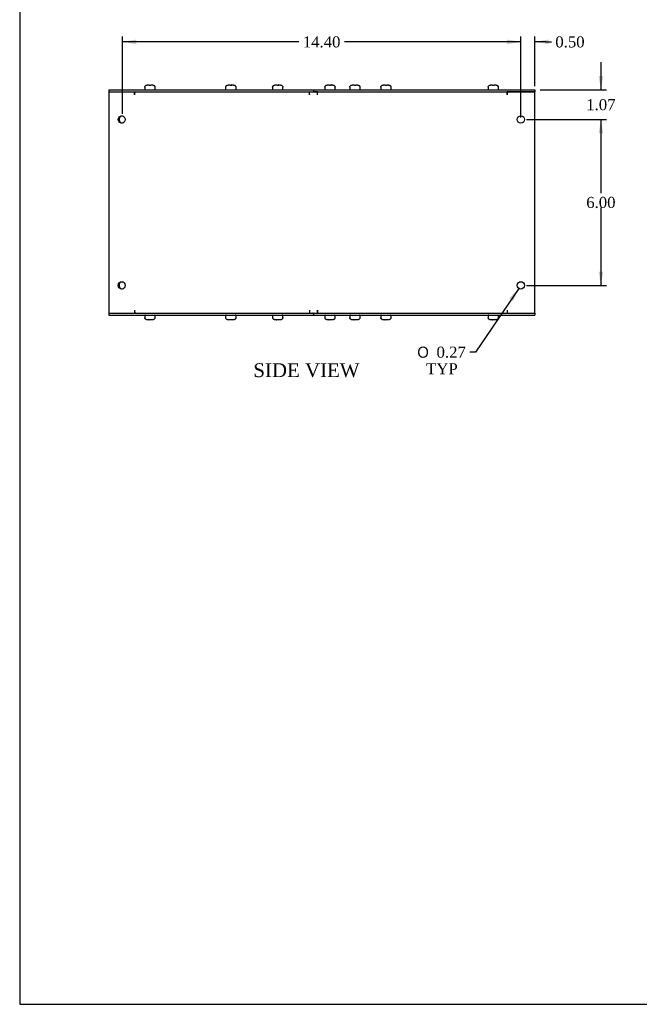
# Model space of a CAD drawing. Header units: inches. Extents: x 0.2 to 89.8, y -0.5 to 59.8.
# Tile 1 of 7: x 0.2 to 22.6, y 0.2 to 35.8. Entities that reach past the tile are written whole.
import ezdxf
from ezdxf.enums import TextEntityAlignment as Align

# ---------------------------------------------------------------- set-up
doc = ezdxf.new("R2010")
doc.units = ezdxf.units.IN
doc.header["$MEASUREMENT"] = 0
for name, color, linetype in [('COM55576-4', 7, 'Continuous'), ('COM55577-4', 7, 'Continuous'), ('COM55578-4', 7, 'Continuous'), ('Default', 7, 'Continuous'), ('SCS19491', 7, 'Continuous')]:
    doc.layers.add(name, color=color, linetype=linetype)
doc.styles.add('SEACAD_Solid_Edge_ANSI1_Symbols', font='txt')
doc.styles.add('SEACAD_Times_New_Roman', font='times.ttf')
doc.dimstyles.new('HAMMOND_(STH_-_66x44)', dxfattribs={"dimtxt": 0.4, "dimasz": 0.5, "dimexe": 0.2, "dimexo": 0.2, "dimgap": 0.1, "dimtad": 0, "dimtih": 1, "dimtoh": 1, "dimzin": 0, "dimdsep": 46, "dimtxsty": 'SEACAD_Times_New_Roman', "dimblk1": '_SE_FILLED', "dimblk2": '_SE_FILLED', "dimsah": 1, "dimcen": 0.2, "dimadec": 0, "dimazin": 0, "dimtfac": 0.8, "dimtofl": 0, "dimtmove": 1, "dimatfit": 3, "dimfxl": 1, "dimtolj": 1, "dimtzin": 0, "dimarcsym": 0})

# ---------------------------------------------------------------- blocks, each defined once
blk = doc.blocks.new('SE4')
at = {"layer": 'COM55576-4', "color": 7, "linetype": 'Continuous'}
for p, q in [((3.462, 33.234), (10.853, 33.234)), ((3.462, 33.234), (3.462, 33.162)), ((3.462, 33.162), (10.853, 33.162)), ((10.853, 33.234), (18.853, 33.234)), ((10.853, 33.234), (10.853, 33.162)), ((10.853, 33.162), (18.853, 33.162)), ((18.853, 33.234), (18.853, 33.162)), ((3.462, 25.162), (10.853, 25.162)), ((3.462, 25.162), (3.462, 25.09)), ((3.462, 25.09), (10.853, 25.09)), ((10.853, 25.162), (18.853, 25.162)), ((10.853, 25.162), (10.853, 25.09)), ((10.853, 25.09), (18.853, 25.09)), ((18.853, 25.162), (18.853, 25.09))]:
    blk.add_line(p, q, dxfattribs=at)
at = {"layer": 'COM55577-4', "color": 7, "linetype": 'Continuous'}
for p, q in [((10.999, 33.09), (10.999, 33.09)), ((10.999, 25.234), (10.999, 25.234))]:
    blk.add_line(p, q, dxfattribs=at)
at = {"layer": 'COM55578-4', "color": 7, "linetype": 'Continuous'}
for p, q in [((3.462, 33.162), (3.462, 25.162)), ((4.385, 33.054), (4.385, 33.162)), ((4.413, 33.156), (4.413, 33.162)), ((10.718, 33.054), (10.718, 33.162)), ((10.833, 33.162), (10.853, 33.162)), ((10.999, 33.162), (10.874, 33.162)), ((10.999, 33.054), (10.999, 33.162)), ((10.999, 33.054), (10.999, 33.162)), ((18.853, 33.162), (17.853, 33.162)), ((17.853, 33.054), (17.853, 33.162)), ((17.853, 33.162), (17.853, 33.054)), ((18.853, 25.162), (18.853, 33.162)), ((4.385, 33.054), (4.385, 33.054)), ((10.718, 33.054), (10.718, 33.054)), ((10.999, 33.054), (10.999, 33.054)), ((17.853, 33.054), (17.853, 33.054)), ((4.385, 25.27), (4.385, 25.162)), ((4.385, 25.27), (4.385, 25.27)), ((4.413, 25.168), (4.413, 25.162)), ((10.718, 25.27), (10.718, 25.27)), ((10.718, 25.27), (10.718, 25.162)), ((10.853, 25.162), (10.833, 25.162)), ((10.874, 25.162), (10.999, 25.162)), ((10.999, 25.27), (10.999, 25.162)), ((10.999, 25.27), (10.999, 25.27)), ((10.999, 25.162), (10.999, 25.27)), ((17.853, 25.27), (17.853, 25.27)), ((17.853, 25.27), (17.853, 25.162)), ((17.853, 25.27), (17.853, 25.162)), ((17.853, 25.162), (18.853, 25.162))]:
    blk.add_line(p, q, dxfattribs=at)
for centre in [(18.353, 32.162), (18.353, 26.162)]:
    blk.add_circle(centre, 0.133, dxfattribs=at)
for centre, major_axis, ratio, start_param, end_param in [((4.427, 33.054), (0, -0.108), 0.382683, 3.141593, 4.712389), ((10.759, 33.054), (0, 0.108), 0.382683, 1.511456, 1.570796), ((3.951, 32.162), (0, 0.133), 0.92388, 0.112354, 3.029238), ((3.951, 26.162), (0, -0.133), 0.92388, 3.253947, 6.170831), ((4.427, 25.27), (0, -0.108), 0.382683, 4.712389, 6.283185), ((10.759, 25.27), (0, 0.108), 0.382683, 1.570796, 1.630137)]:
    blk.add_ellipse(centre, major_axis=major_axis, ratio=ratio, start_param=start_param, end_param=end_param, dxfattribs=at)
for centre, major_axis in [((3.924, 32.162), (0, 0.133)), ((3.924, 26.162), (0, -0.133))]:
    blk.add_ellipse(centre, major_axis=major_axis, ratio=0.92388, dxfattribs=at)
at = {"layer": 'SCS19491', "color": 7, "linetype": 'Continuous'}
for p, q in [((4.756, 33.319), (4.756, 33.259)), ((4.759, 33.334), (4.757, 33.334)), ((4.85, 33.409), (4.922, 33.409)), ((4.923, 33.404), (4.983, 33.404)), ((4.977, 33.409), (4.974, 33.409)), ((4.979, 33.409), (4.977, 33.409)), ((4.977, 33.409), (4.977, 33.404)), ((4.981, 33.409), (4.979, 33.409)), ((4.979, 33.404), (4.979, 33.409)), ((4.981, 33.409), (5.036, 33.409)), ((4.983, 33.404), (4.981, 33.409)), ((5.127, 33.334), (5.129, 33.334)), ((5.131, 33.259), (5.131, 33.319)), ((7.681, 33.319), (7.681, 33.259)), ((7.684, 33.334), (7.682, 33.334)), ((7.776, 33.409), (7.847, 33.409)), ((7.848, 33.404), (7.908, 33.404)), ((7.902, 33.409), (7.899, 33.409)), ((7.904, 33.409), (7.902, 33.409)), ((7.902, 33.409), (7.902, 33.404)), ((7.907, 33.409), (7.904, 33.409)), ((7.904, 33.404), (7.904, 33.409)), ((7.907, 33.409), (7.961, 33.409)), ((7.908, 33.404), (7.907, 33.409)), ((8.052, 33.334), (8.055, 33.334)), ((8.056, 33.259), (8.056, 33.319)), ((9.375, 33.319), (9.375, 33.259)), ((9.379, 33.334), (9.377, 33.334)), ((9.47, 33.409), (9.541, 33.409)), ((9.542, 33.404), (9.602, 33.404)), ((9.596, 33.409), (9.594, 33.409)), ((9.599, 33.409), (9.596, 33.409)), ((9.596, 33.409), (9.596, 33.404)), ((9.601, 33.409), (9.599, 33.409)), ((9.599, 33.404), (9.599, 33.409)), ((9.601, 33.409), (9.656, 33.409)), ((9.602, 33.404), (9.601, 33.409)), ((9.747, 33.334), (9.749, 33.334)), ((9.75, 33.259), (9.75, 33.319)), ((11.266, 33.319), (11.266, 33.259)), ((11.27, 33.334), (11.267, 33.334)), ((11.361, 33.409), (11.432, 33.409)), ((11.433, 33.404), (11.493, 33.404)), ((11.487, 33.409), (11.484, 33.409)), ((11.489, 33.409), (11.487, 33.409)), ((11.487, 33.409), (11.487, 33.404)), ((11.492, 33.409), (11.489, 33.409)), ((11.489, 33.404), (11.489, 33.409)), ((11.492, 33.409), (11.546, 33.409)), ((11.493, 33.404), (11.492, 33.409)), ((11.637, 33.334), (11.64, 33.334)), ((11.641, 33.259), (11.641, 33.319)), ((12.165, 33.319), (12.165, 33.259)), ((12.169, 33.334), (12.167, 33.334)), ((12.26, 33.409), (12.331, 33.409)), ((12.333, 33.404), (12.393, 33.404)), ((12.387, 33.409), (12.384, 33.409)), ((12.389, 33.409), (12.387, 33.409)), ((12.387, 33.409), (12.387, 33.404)), ((12.391, 33.409), (12.389, 33.409)), ((12.389, 33.404), (12.389, 33.409)), ((12.391, 33.409), (12.446, 33.409)), ((12.393, 33.404), (12.391, 33.409)), ((12.537, 33.334), (12.539, 33.334)), ((12.54, 33.259), (12.54, 33.319)), ((13.285, 33.319), (13.285, 33.259)), ((13.289, 33.334), (13.287, 33.334)), ((13.38, 33.409), (13.451, 33.409)), ((13.453, 33.404), (13.513, 33.404)), ((13.507, 33.409), (13.504, 33.409)), ((13.509, 33.409), (13.507, 33.409)), ((13.507, 33.409), (13.507, 33.404)), ((13.511, 33.409), (13.509, 33.409)), ((13.509, 33.404), (13.509, 33.409)), ((13.511, 33.409), (13.566, 33.409)), ((13.513, 33.404), (13.511, 33.409)), ((13.657, 33.334), (13.659, 33.334)), ((13.66, 33.259), (13.66, 33.319)), ((17.166, 33.319), (17.166, 33.259)), ((17.17, 33.334), (17.167, 33.334)), ((17.261, 33.409), (17.332, 33.409)), ((17.333, 33.404), (17.393, 33.404)), ((17.387, 33.409), (17.385, 33.409)), ((17.389, 33.409), (17.387, 33.409)), ((17.387, 33.409), (17.387, 33.404)), ((17.392, 33.409), (17.389, 33.409)), ((17.389, 33.404), (17.389, 33.409)), ((17.392, 33.409), (17.446, 33.409)), ((17.393, 33.404), (17.392, 33.409)), ((17.537, 33.334), (17.54, 33.334)), ((17.541, 33.259), (17.541, 33.319)), ((4.756, 25.065), (4.756, 25.005)), ((4.759, 24.99), (4.757, 24.99)), ((5.127, 24.99), (5.129, 24.99)), ((5.131, 25.005), (5.131, 25.065)), ((7.681, 25.065), (7.681, 25.005)), ((7.684, 24.99), (7.682, 24.99)), ((8.052, 24.99), (8.055, 24.99)), ((8.056, 25.005), (8.056, 25.065)), ((9.375, 25.065), (9.375, 25.005)), ((9.379, 24.99), (9.377, 24.99)), ((9.747, 24.99), (9.749, 24.99)), ((9.75, 25.005), (9.75, 25.065)), ((11.266, 25.065), (11.266, 25.005)), ((11.27, 24.99), (11.267, 24.99)), ((11.637, 24.99), (11.64, 24.99)), ((11.641, 25.005), (11.641, 25.065)), ((12.165, 25.065), (12.165, 25.005)), ((12.169, 24.99), (12.167, 24.99)), ((12.537, 24.99), (12.539, 24.99)), ((12.54, 25.005), (12.54, 25.065)), ((13.285, 25.065), (13.285, 25.005)), ((13.289, 24.99), (13.287, 24.99)), ((13.657, 24.99), (13.659, 24.99)), ((13.66, 25.005), (13.66, 25.065)), ((17.166, 25.065), (17.166, 25.005)), ((17.17, 24.99), (17.167, 24.99)), ((17.537, 24.99), (17.54, 24.99)), ((17.541, 25.005), (17.541, 25.065)), ((4.905, 24.915), (4.85, 24.915)), ((4.963, 24.92), (4.903, 24.92)), ((4.903, 24.92), (4.905, 24.915)), ((4.905, 24.915), (4.907, 24.915)), ((4.907, 24.92), (4.907, 24.915)), ((4.907, 24.915), (4.909, 24.915)), ((4.909, 24.915), (4.909, 24.92)), ((4.909, 24.915), (4.912, 24.915)), ((5.036, 24.915), (4.965, 24.915)), ((7.83, 24.915), (7.776, 24.915)), ((7.889, 24.92), (7.829, 24.92)), ((7.829, 24.92), (7.83, 24.915)), ((7.83, 24.915), (7.832, 24.915)), ((7.832, 24.92), (7.832, 24.915)), ((7.832, 24.915), (7.835, 24.915)), ((7.835, 24.915), (7.835, 24.92)), ((7.835, 24.915), (7.837, 24.915)), ((7.961, 24.915), (7.89, 24.915)), ((9.524, 24.915), (9.47, 24.915)), ((9.583, 24.92), (9.523, 24.92)), ((9.523, 24.92), (9.524, 24.915)), ((9.524, 24.915), (9.527, 24.915)), ((9.527, 24.92), (9.527, 24.915)), ((9.527, 24.915), (9.529, 24.915)), ((9.529, 24.915), (9.529, 24.92)), ((9.529, 24.915), (9.532, 24.915)), ((9.656, 24.915), (9.584, 24.915)), ((11.415, 24.915), (11.361, 24.915)), ((11.474, 24.92), (11.414, 24.92)), ((11.414, 24.92), (11.415, 24.915)), ((11.415, 24.915), (11.417, 24.915)), ((11.417, 24.92), (11.417, 24.915)), ((11.417, 24.915), (11.42, 24.915)), ((11.42, 24.915), (11.42, 24.92)), ((11.42, 24.915), (11.422, 24.915)), ((11.546, 24.915), (11.475, 24.915)), ((12.315, 24.915), (12.26, 24.915)), ((12.373, 24.92), (12.313, 24.92)), ((12.313, 24.92), (12.315, 24.915)), ((12.315, 24.915), (12.317, 24.915)), ((12.317, 24.92), (12.317, 24.915)), ((12.317, 24.915), (12.319, 24.915)), ((12.319, 24.915), (12.319, 24.92)), ((12.319, 24.915), (12.322, 24.915)), ((12.446, 24.915), (12.374, 24.915)), ((13.435, 24.915), (13.38, 24.915)), ((13.493, 24.92), (13.433, 24.92)), ((13.433, 24.92), (13.435, 24.915)), ((13.435, 24.915), (13.437, 24.915)), ((13.437, 24.92), (13.437, 24.915)), ((13.437, 24.915), (13.439, 24.915)), ((13.439, 24.915), (13.439, 24.92)), ((13.439, 24.915), (13.442, 24.915)), ((13.566, 24.915), (13.494, 24.915)), ((17.315, 24.915), (17.261, 24.915)), ((17.374, 24.92), (17.314, 24.92)), ((17.314, 24.92), (17.315, 24.915)), ((17.315, 24.915), (17.317, 24.915)), ((17.317, 24.92), (17.317, 24.915)), ((17.317, 24.915), (17.32, 24.915)), ((17.32, 24.915), (17.32, 24.92)), ((17.32, 24.915), (17.322, 24.915)), ((17.446, 24.915), (17.375, 24.915))]:
    blk.add_line(p, q, dxfattribs=at)
for centre, radius, start, end in [((4.846, 33.319), 0.09, 170.4059, 180), ((4.781, 33.259), 0.025, 180, 270), ((5.106, 33.259), 0.025, 270, 0), ((5.041, 33.319), 0.09, 0, 9.5941), ((7.771, 33.319), 0.09, 170.4059, 180), ((7.706, 33.259), 0.025, 180, 270), ((8.031, 33.259), 0.025, 270, 0), ((7.966, 33.319), 0.09, 0, 9.5941), ((9.465, 33.319), 0.09, 170.4059, 180), ((9.4, 33.259), 0.025, 180, 270), ((9.725, 33.259), 0.025, 270, 0), ((9.66, 33.319), 0.09, 0, 9.5941), ((11.356, 33.319), 0.09, 170.4059, 180), ((11.291, 33.259), 0.025, 180, 270), ((11.616, 33.259), 0.025, 270, 0), ((11.551, 33.319), 0.09, 0, 9.5941), ((12.255, 33.319), 0.09, 170.4059, 180), ((12.19, 33.259), 0.025, 180, 270), ((12.515, 33.259), 0.025, 270, 0), ((12.45, 33.319), 0.09, 0, 9.5941), ((13.375, 33.319), 0.09, 170.4059, 180), ((13.31, 33.259), 0.025, 180, 270), ((13.635, 33.259), 0.025, 270, 0), ((13.57, 33.319), 0.09, 0, 9.5941), ((17.256, 33.319), 0.09, 170.4059, 180), ((17.191, 33.259), 0.025, 180, 270), ((17.516, 33.259), 0.025, 270, 0), ((17.451, 33.319), 0.09, 0, 9.5941), ((4.781, 25.065), 0.025, 90, 180), ((4.846, 25.005), 0.09, 180, 189.5941), ((5.106, 25.065), 0.025, 0, 90), ((5.041, 25.005), 0.09, 350.4059, 0), ((7.706, 25.065), 0.025, 90, 180), ((7.771, 25.005), 0.09, 180, 189.5941), ((8.031, 25.065), 0.025, 0, 90), ((7.966, 25.005), 0.09, 350.4059, 0), ((9.4, 25.065), 0.025, 90, 180), ((9.465, 25.005), 0.09, 180, 189.5941), ((9.725, 25.065), 0.025, 0, 90), ((9.66, 25.005), 0.09, 350.4059, 0), ((11.291, 25.065), 0.025, 90, 180), ((11.356, 25.005), 0.09, 180, 189.5941), ((11.616, 25.065), 0.025, 0, 90), ((11.551, 25.005), 0.09, 350.4059, 0), ((12.19, 25.065), 0.025, 90, 180), ((12.255, 25.005), 0.09, 180, 189.5941), ((12.515, 25.065), 0.025, 0, 90), ((12.45, 25.005), 0.09, 350.4059, 0), ((13.31, 25.065), 0.025, 90, 180), ((13.375, 25.005), 0.09, 180, 189.5941), ((13.635, 25.065), 0.025, 0, 90), ((13.57, 25.005), 0.09, 350.4059, 0), ((17.191, 25.065), 0.025, 90, 180), ((17.256, 25.005), 0.09, 180, 189.5941), ((17.516, 25.065), 0.025, 0, 90), ((17.451, 25.005), 0.09, 350.4059, 0)]:
    blk.add_arc(centre, radius, start, end, dxfattribs=at)
for points in [[(4.759, 33.334), (4.76, 33.339), (4.762, 33.345), (4.765, 33.355), (4.767, 33.359), (4.773, 33.369), (4.776, 33.373), (4.783, 33.381), (4.787, 33.385), (4.795, 33.392), (4.8, 33.395), (4.809, 33.4), (4.814, 33.402), (4.824, 33.406), (4.829, 33.407), (4.84, 33.409), (4.845, 33.409), (4.85, 33.409)], [(5.036, 33.409), (5.041, 33.409), (5.047, 33.409), (5.057, 33.407), (5.062, 33.406), (5.072, 33.402), (5.077, 33.4), (5.087, 33.395), (5.091, 33.392), (5.099, 33.385), (5.103, 33.381), (5.11, 33.373), (5.113, 33.369), (5.119, 33.359), (5.121, 33.355), (5.125, 33.344), (5.126, 33.339), (5.127, 33.334)], [(7.684, 33.334), (7.685, 33.339), (7.687, 33.345), (7.69, 33.355), (7.693, 33.359), (7.698, 33.369), (7.701, 33.373), (7.708, 33.381), (7.712, 33.385), (7.72, 33.392), (7.725, 33.395), (7.734, 33.4), (7.739, 33.402), (7.749, 33.406), (7.754, 33.407), (7.765, 33.409), (7.77, 33.409), (7.776, 33.409)], [(7.961, 33.409), (7.966, 33.409), (7.972, 33.409), (7.982, 33.407), (7.987, 33.406), (7.998, 33.402), (8.002, 33.4), (8.012, 33.395), (8.016, 33.392), (8.025, 33.385), (8.028, 33.381), (8.035, 33.373), (8.038, 33.369), (8.044, 33.359), (8.046, 33.355), (8.05, 33.344), (8.051, 33.339), (8.052, 33.334)], [(9.379, 33.334), (9.38, 33.339), (9.381, 33.345), (9.385, 33.355), (9.387, 33.359), (9.393, 33.369), (9.396, 33.373), (9.403, 33.381), (9.407, 33.385), (9.415, 33.392), (9.419, 33.395), (9.429, 33.4), (9.433, 33.402), (9.444, 33.406), (9.449, 33.407), (9.459, 33.409), (9.465, 33.409), (9.47, 33.409)], [(9.656, 33.409), (9.661, 33.409), (9.666, 33.409), (9.677, 33.407), (9.682, 33.406), (9.692, 33.402), (9.697, 33.4), (9.706, 33.395), (9.711, 33.392), (9.719, 33.385), (9.723, 33.381), (9.73, 33.373), (9.733, 33.369), (9.738, 33.359), (9.741, 33.355), (9.744, 33.344), (9.746, 33.339), (9.747, 33.334)], [(11.27, 33.334), (11.27, 33.339), (11.272, 33.345), (11.276, 33.355), (11.278, 33.359), (11.283, 33.369), (11.286, 33.373), (11.293, 33.381), (11.297, 33.385), (11.305, 33.392), (11.31, 33.395), (11.319, 33.4), (11.324, 33.402), (11.334, 33.406), (11.339, 33.407), (11.35, 33.409), (11.355, 33.409), (11.361, 33.409)], [(11.546, 33.409), (11.551, 33.409), (11.557, 33.409), (11.567, 33.407), (11.573, 33.406), (11.583, 33.402), (11.588, 33.4), (11.597, 33.395), (11.601, 33.392), (11.61, 33.385), (11.613, 33.381), (11.62, 33.373), (11.624, 33.369), (11.629, 33.359), (11.631, 33.355), (11.635, 33.344), (11.636, 33.339), (11.637, 33.334)], [(12.169, 33.334), (12.17, 33.339), (12.171, 33.345), (12.175, 33.355), (12.177, 33.359), (12.183, 33.369), (12.186, 33.373), (12.193, 33.381), (12.197, 33.385), (12.205, 33.392), (12.209, 33.395), (12.219, 33.4), (12.224, 33.402), (12.234, 33.406), (12.239, 33.407), (12.25, 33.409), (12.255, 33.409), (12.26, 33.409)], [(12.446, 33.409), (12.451, 33.409), (12.456, 33.409), (12.467, 33.407), (12.472, 33.406), (12.482, 33.402), (12.487, 33.4), (12.497, 33.395), (12.501, 33.392), (12.509, 33.385), (12.513, 33.381), (12.52, 33.373), (12.523, 33.369), (12.529, 33.359), (12.531, 33.355), (12.535, 33.344), (12.536, 33.339), (12.537, 33.334)], [(13.289, 33.334), (13.29, 33.339), (13.291, 33.345), (13.295, 33.355), (13.297, 33.359), (13.303, 33.369), (13.306, 33.373), (13.313, 33.381), (13.317, 33.385), (13.325, 33.392), (13.329, 33.395), (13.339, 33.4), (13.344, 33.402), (13.354, 33.406), (13.359, 33.407), (13.369, 33.409), (13.375, 33.409), (13.38, 33.409)], [(13.566, 33.409), (13.571, 33.409), (13.576, 33.409), (13.587, 33.407), (13.592, 33.406), (13.602, 33.402), (13.607, 33.4), (13.616, 33.395), (13.621, 33.392), (13.629, 33.385), (13.633, 33.381), (13.64, 33.373), (13.643, 33.369), (13.648, 33.359), (13.651, 33.355), (13.654, 33.344), (13.656, 33.339), (13.657, 33.334)], [(17.17, 33.334), (17.17, 33.339), (17.172, 33.345), (17.176, 33.355), (17.178, 33.359), (17.183, 33.369), (17.186, 33.373), (17.193, 33.381), (17.197, 33.385), (17.205, 33.392), (17.21, 33.395), (17.219, 33.4), (17.224, 33.402), (17.234, 33.406), (17.239, 33.407), (17.25, 33.409), (17.255, 33.409), (17.261, 33.409)], [(17.446, 33.409), (17.451, 33.409), (17.457, 33.409), (17.467, 33.407), (17.473, 33.406), (17.483, 33.402), (17.488, 33.4), (17.497, 33.395), (17.501, 33.392), (17.51, 33.385), (17.513, 33.381), (17.52, 33.373), (17.524, 33.369), (17.529, 33.359), (17.531, 33.355), (17.535, 33.344), (17.536, 33.339), (17.537, 33.334)], [(4.85, 24.915), (4.845, 24.915), (4.84, 24.915), (4.829, 24.917), (4.824, 24.919), (4.814, 24.922), (4.809, 24.924), (4.799, 24.929), (4.795, 24.932), (4.787, 24.939), (4.783, 24.943), (4.776, 24.951), (4.773, 24.955), (4.767, 24.965), (4.765, 24.97), (4.761, 24.98), (4.76, 24.985), (4.759, 24.99)], [(5.127, 24.99), (5.126, 24.985), (5.125, 24.98), (5.121, 24.969), (5.119, 24.965), (5.113, 24.955), (5.11, 24.951), (5.103, 24.943), (5.099, 24.939), (5.091, 24.932), (5.087, 24.929), (5.077, 24.924), (5.072, 24.922), (5.062, 24.919), (5.057, 24.917), (5.046, 24.915), (5.041, 24.915), (5.036, 24.915)], [(7.776, 24.915), (7.77, 24.915), (7.765, 24.915), (7.754, 24.917), (7.749, 24.919), (7.739, 24.922), (7.734, 24.924), (7.725, 24.929), (7.72, 24.932), (7.712, 24.939), (7.708, 24.943), (7.701, 24.951), (7.698, 24.955), (7.693, 24.965), (7.69, 24.97), (7.687, 24.98), (7.685, 24.985), (7.684, 24.99)], [(8.052, 24.99), (8.051, 24.985), (8.05, 24.98), (8.046, 24.969), (8.044, 24.965), (8.038, 24.955), (8.035, 24.951), (8.028, 24.943), (8.025, 24.939), (8.016, 24.932), (8.012, 24.929), (8.002, 24.924), (7.998, 24.922), (7.987, 24.919), (7.982, 24.917), (7.972, 24.915), (7.966, 24.915), (7.961, 24.915)], [(9.47, 24.915), (9.465, 24.915), (9.459, 24.915), (9.449, 24.917), (9.444, 24.919), (9.434, 24.922), (9.429, 24.924), (9.419, 24.929), (9.415, 24.932), (9.407, 24.939), (9.403, 24.943), (9.396, 24.951), (9.393, 24.955), (9.387, 24.965), (9.385, 24.97), (9.381, 24.98), (9.38, 24.985), (9.379, 24.99)], [(9.747, 24.99), (9.746, 24.985), (9.744, 24.98), (9.741, 24.969), (9.738, 24.965), (9.733, 24.955), (9.73, 24.951), (9.723, 24.943), (9.719, 24.939), (9.711, 24.932), (9.706, 24.929), (9.697, 24.924), (9.692, 24.922), (9.682, 24.919), (9.677, 24.917), (9.666, 24.915), (9.661, 24.915), (9.656, 24.915)], [(11.361, 24.915), (11.355, 24.915), (11.35, 24.915), (11.339, 24.917), (11.334, 24.919), (11.324, 24.922), (11.319, 24.924), (11.31, 24.929), (11.305, 24.932), (11.297, 24.939), (11.293, 24.943), (11.286, 24.951), (11.283, 24.955), (11.278, 24.965), (11.275, 24.97), (11.272, 24.98), (11.27, 24.985), (11.27, 24.99)], [(11.637, 24.99), (11.636, 24.985), (11.635, 24.98), (11.631, 24.969), (11.629, 24.965), (11.624, 24.955), (11.62, 24.951), (11.613, 24.943), (11.61, 24.939), (11.601, 24.932), (11.597, 24.929), (11.588, 24.924), (11.583, 24.922), (11.573, 24.919), (11.567, 24.917), (11.557, 24.915), (11.551, 24.915), (11.546, 24.915)], [(12.26, 24.915), (12.255, 24.915), (12.249, 24.915), (12.239, 24.917), (12.234, 24.919), (12.224, 24.922), (12.219, 24.924), (12.209, 24.929), (12.205, 24.932), (12.197, 24.939), (12.193, 24.943), (12.186, 24.951), (12.183, 24.955), (12.177, 24.965), (12.175, 24.97), (12.171, 24.98), (12.17, 24.985), (12.169, 24.99)], [(12.537, 24.99), (12.536, 24.985), (12.534, 24.98), (12.531, 24.969), (12.529, 24.965), (12.523, 24.955), (12.52, 24.951), (12.513, 24.943), (12.509, 24.939), (12.501, 24.932), (12.496, 24.929), (12.487, 24.924), (12.482, 24.922), (12.472, 24.919), (12.467, 24.917), (12.456, 24.915), (12.451, 24.915), (12.446, 24.915)], [(13.38, 24.915), (13.375, 24.915), (13.369, 24.915), (13.359, 24.917), (13.354, 24.919), (13.344, 24.922), (13.339, 24.924), (13.329, 24.929), (13.325, 24.932), (13.317, 24.939), (13.313, 24.943), (13.306, 24.951), (13.303, 24.955), (13.297, 24.965), (13.295, 24.97), (13.291, 24.98), (13.29, 24.985), (13.289, 24.99)], [(13.657, 24.99), (13.656, 24.985), (13.654, 24.98), (13.651, 24.969), (13.648, 24.965), (13.643, 24.955), (13.64, 24.951), (13.633, 24.943), (13.629, 24.939), (13.621, 24.932), (13.616, 24.929), (13.607, 24.924), (13.602, 24.922), (13.592, 24.919), (13.587, 24.917), (13.576, 24.915), (13.571, 24.915), (13.566, 24.915)], [(17.261, 24.915), (17.255, 24.915), (17.25, 24.915), (17.239, 24.917), (17.234, 24.919), (17.224, 24.922), (17.219, 24.924), (17.21, 24.929), (17.205, 24.932), (17.197, 24.939), (17.193, 24.943), (17.186, 24.951), (17.183, 24.955), (17.178, 24.965), (17.176, 24.97), (17.172, 24.98), (17.17, 24.985), (17.17, 24.99)], [(17.537, 24.99), (17.536, 24.985), (17.535, 24.98), (17.531, 24.969), (17.529, 24.965), (17.524, 24.955), (17.52, 24.951), (17.513, 24.943), (17.51, 24.939), (17.501, 24.932), (17.497, 24.929), (17.488, 24.924), (17.483, 24.922), (17.473, 24.919), (17.467, 24.917), (17.457, 24.915), (17.452, 24.915), (17.446, 24.915)]]:
    blk.add_open_spline(points, degree=3, knots=[0, 0, 0, 0, 0.125, 0.125, 0.25, 0.25, 0.375, 0.375, 0.5, 0.5, 0.625, 0.625, 0.75, 0.75, 0.875, 0.875, 1, 1, 1, 1], dxfattribs=at)
for points in [[(4.922, 33.409), (4.922, 33.409), (4.922, 33.408), (4.923, 33.404)], [(4.974, 33.409), (4.974, 33.409), (4.973, 33.408), (4.973, 33.405)], [(7.847, 33.409), (7.847, 33.409), (7.848, 33.408), (7.848, 33.404)], [(7.899, 33.409), (7.899, 33.409), (7.899, 33.408), (7.898, 33.405)], [(9.541, 33.409), (9.542, 33.409), (9.542, 33.408), (9.542, 33.404)], [(9.594, 33.409), (9.594, 33.409), (9.593, 33.408), (9.593, 33.405)], [(11.432, 33.409), (11.432, 33.409), (11.433, 33.408), (11.433, 33.404)], [(11.484, 33.409), (11.484, 33.409), (11.484, 33.408), (11.483, 33.405)], [(12.331, 33.409), (12.332, 33.409), (12.332, 33.408), (12.333, 33.404)], [(12.384, 33.409), (12.384, 33.409), (12.383, 33.408), (12.383, 33.405)], [(13.451, 33.409), (13.452, 33.409), (13.452, 33.408), (13.453, 33.404)], [(13.504, 33.409), (13.504, 33.409), (13.503, 33.408), (13.503, 33.405)], [(17.332, 33.409), (17.332, 33.409), (17.333, 33.408), (17.333, 33.404)], [(17.385, 33.409), (17.384, 33.409), (17.384, 33.408), (17.383, 33.405)], [(4.912, 24.915), (4.912, 24.915), (4.913, 24.916), (4.913, 24.919)], [(4.965, 24.915), (4.964, 24.915), (4.964, 24.917), (4.963, 24.92)], [(7.837, 24.915), (7.838, 24.915), (7.838, 24.916), (7.838, 24.919)], [(7.89, 24.915), (7.889, 24.915), (7.889, 24.917), (7.889, 24.92)], [(9.532, 24.915), (9.532, 24.915), (9.532, 24.916), (9.533, 24.919)], [(9.584, 24.915), (9.584, 24.915), (9.584, 24.917), (9.583, 24.92)], [(11.422, 24.915), (11.423, 24.915), (11.423, 24.916), (11.423, 24.919)], [(11.475, 24.915), (11.474, 24.915), (11.474, 24.917), (11.474, 24.92)], [(12.322, 24.915), (12.322, 24.915), (12.323, 24.916), (12.323, 24.919)], [(12.374, 24.915), (12.374, 24.915), (12.374, 24.917), (12.373, 24.92)], [(13.442, 24.915), (13.442, 24.915), (13.443, 24.916), (13.443, 24.919)], [(13.494, 24.915), (13.494, 24.915), (13.494, 24.917), (13.493, 24.92)], [(17.322, 24.915), (17.323, 24.915), (17.323, 24.916), (17.323, 24.919)], [(17.375, 24.915), (17.375, 24.915), (17.374, 24.917), (17.374, 24.92)]]:
    blk.add_open_spline(points, degree=3, dxfattribs=at)
blk = doc.blocks.new('DMBLK7986')
at = {"layer": 'Default', "linetype": 'Continuous', "transparency": 16777216}
for points in [[(17.853, 35.051), (17.853, 34.884), (18.353, 34.968)], [(19.353, 35.051), (18.853, 34.968), (19.353, 34.884)]]:
    blk.add_hatch(color=7, dxfattribs=at).paths.add_polyline_path(points)
at = {"layer": 'Default', "color": 7, "linetype": 'Continuous', "transparency": 16777216}
for p, q in [((18.353, 34.968), (17.353, 34.968)), ((18.353, 32.229), (18.353, 35.168)), ((18.853, 33.362), (18.853, 35.168)), ((19.258, 34.968), (18.853, 34.968)), ((19.258, 34.968), (19.458, 34.968))]:
    blk.add_line(p, q, dxfattribs=at)
at = {"layer": 'Default', "color": 7, "linetype": 'Continuous', "transparency": 16777216, "style": 'SEACAD_Times_New_Roman'}
blk.add_text('0.50', height=0.4, dxfattribs=at).set_placement((19.598, 35.168), align=Align.TOP_LEFT)
blk = doc.blocks.new('_SE_FILLED')
at = {"color": 0}
blk.add_line((0, 0), (-1, 0), dxfattribs=at)
blk.add_solid([(0, 0), (-1, -0.1665), (-1, 0.1665), (0, 0)], dxfattribs=at)
blk = doc.blocks.new('DMBLK7995')
at = {"layer": 'Default', "linetype": 'Continuous', "transparency": 16777216}
for points in [[(21.33, 33.734), (21.163, 33.734), (21.246, 33.234)], [(21.33, 31.662), (21.246, 32.162), (21.163, 31.662)]]:
    blk.add_hatch(color=7, dxfattribs=at).paths.add_polyline_path(points)
at = {"layer": 'Default', "color": 7, "linetype": 'Continuous', "transparency": 16777216}
for p, q in [((21.246, 34.234), (21.246, 33.234)), ((19.053, 33.234), (21.446, 33.234)), ((18.686, 32.162), (21.446, 32.162)), ((21.246, 32.162), (21.246, 31.162))]:
    blk.add_line(p, q, dxfattribs=at)
at = {"layer": 'Default', "color": 7, "linetype": 'Continuous', "transparency": 16777216, "style": 'SEACAD_Times_New_Roman'}
blk.add_text('1.07', height=0.4, dxfattribs=at).set_placement((20.716, 32.898), align=Align.TOP_LEFT)
blk = doc.blocks.new('DMBLK8005')
at = {"layer": 'Default', "linetype": 'Continuous', "transparency": 16777216}
for points in [[(4.451, 35.051), (3.951, 34.968), (4.451, 34.884)], [(17.853, 35.051), (17.853, 34.884), (18.353, 34.968)]]:
    blk.add_hatch(color=7, dxfattribs=at).paths.add_polyline_path(points)
at = {"layer": 'Default', "color": 7, "linetype": 'Continuous', "transparency": 16777216}
for p, q in [((3.951, 32.362), (3.951, 35.168)), ((10.33, 34.968), (3.951, 34.968)), ((18.353, 34.968), (11.975, 34.968)), ((18.353, 32.362), (18.353, 35.168))]:
    blk.add_line(p, q, dxfattribs=at)
at = {"layer": 'Default', "color": 7, "linetype": 'Continuous', "transparency": 16777216, "style": 'SEACAD_Times_New_Roman'}
blk.add_text('14.40', height=0.4, dxfattribs=at).set_placement((10.47, 35.168), align=Align.TOP_LEFT)
blk = doc.blocks.new('DMBLK8006')
at = {"layer": 'Default', "linetype": 'Continuous', "transparency": 16777216}
for points in [[(21.33, 31.662), (21.246, 32.162), (21.163, 31.662)], [(21.33, 26.662), (21.163, 26.662), (21.246, 26.162)]]:
    blk.add_hatch(color=7, dxfattribs=at).paths.add_polyline_path(points)
at = {"layer": 'Default', "color": 7, "linetype": 'Continuous', "transparency": 16777216}
for p, q in [((18.553, 32.162), (21.446, 32.162)), ((21.246, 32.162), (21.246, 29.502)), ((21.246, 28.962), (21.246, 26.162)), ((18.553, 26.162), (21.446, 26.162))]:
    blk.add_line(p, q, dxfattribs=at)
at = {"layer": 'Default', "color": 7, "linetype": 'Continuous', "transparency": 16777216, "style": 'SEACAD_Times_New_Roman'}
blk.add_text('6.00', height=0.4, dxfattribs=at).set_placement((20.716, 29.362), align=Align.TOP_LEFT)
blk = doc.blocks.new('DMBLK8007')
at = {"layer": 'Default', "linetype": 'Continuous', "transparency": 16777216}
blk.add_hatch(color=7, dxfattribs=at).paths.add_polyline_path([(18.066, 25.592), (18.278, 26.052), (17.928, 25.686)])
at = {"layer": 'Default', "color": 7, "linetype": 'Continuous', "transparency": 16777216}
for p, q in [((18.278, 26.052), (16.707, 23.746)), ((16.707, 23.746), (16.507, 23.746))]:
    blk.add_line(p, q, dxfattribs=at)
for s, style, p in [('O', 'SEACAD_Solid_Edge_ANSI1_Symbols', (14.609, 23.946)), ('0.27', 'SEACAD_Times_New_Roman', (15.305, 23.946)), ('TYP', 'SEACAD_Times_New_Roman', (14.929, 23.346))]:
    blk.add_text(s, height=0.4, dxfattribs=dict(at, style=style)).set_placement(p, align=Align.TOP_LEFT)
blk = doc.blocks.new('BORDER')
at = {"layer": 'Default', "color": 7, "linetype": 'Continuous'}
for p, q in [((-41.86, 27.86), (-41.86, 0)), ((-41.86, 0), (0, 0))]:
    blk.add_line(p, q, dxfattribs=at)

msp = doc.modelspace()

# ---------------------------------------------------------------- block references
at = {"layer": 'Default', "color": 7, "xscale": 2.14, "yscale": 2.14, "zscale": 2.14}
msp.add_blockref('BORDER', (89.818, 0.161), dxfattribs=at)
at = {"layer": 'Default'}
msp.add_blockref('SE4', (0, 0), dxfattribs=at)

# ---------------------------------------------------------------- texts
at = {"layer": 'Default', "color": 7, "linetype": 'Continuous', "style": 'SEACAD_Times_New_Roman'}
msp.add_text('SIDE VIEW', height=0.5, dxfattribs=at).set_placement((8.682, 23.344), align=Align.TOP_LEFT)

# ---------------------------------------------------------------- dimensions: what is measured, and where the dimension line sits
at = {"layer": 'Default', "color": 7, "linetype": 'Continuous'}
dim = msp.add_linear_dim(base=(3.951, 34.968), p1=(18.353, 32.162), p2=(3.951, 32.162), text='\\A1;<>', dimstyle='HAMMOND_(STH_-_66x44)', override={"dimtmove": 0}, dxfattribs=at)
dim.commit()
dim.dimension.update_dxf_attribs({"geometry": 'DMBLK8005', "text_midpoint": (11.152, 34.968), "dimtype": 160})
dim = msp.add_linear_dim(base=(18.353, 34.968), p1=(18.853, 33.162), p2=(18.353, 32.029), text='\\A1;<>', dimstyle='HAMMOND_(STH_-_66x44)', dxfattribs=at)
dim.commit()
dim.dimension.update_dxf_attribs({"geometry": 'DMBLK7986', "text_midpoint": (19.458, 34.968), "dimtype": 160})
for p1, p2, angle, picture, middle, dimtype in [((18.853, 33.234), (18.486, 32.162), 90, 'DMBLK7995', (21.246, 32.698), 160), ((18.353, 32.162), (18.353, 26.162), 270, 'DMBLK8006', (21.246, 29.162), 161)]:
    dim = msp.add_linear_dim(base=(21.246, 32.162), p1=p1, p2=p2, angle=angle, text='\\A1;<>', dimstyle='HAMMOND_(STH_-_66x44)', override={"dimtmove": 0}, dxfattribs=at)
    dim.commit()
    dim.dimension.update_dxf_attribs({"geometry": picture, "text_midpoint": middle, "dimtype": dimtype})
dim = msp.add_diameter_dim_2p(p1=(18.428, 26.272), p2=(18.278, 26.052), text='\\A1;<>\\PTYP', dimstyle='HAMMOND_(STH_-_66x44)', override={"dimtmove": 0}, dxfattribs=at)
dim.commit()
dim.dimension.update_dxf_attribs({"geometry": 'DMBLK8007', "text_midpoint": (16.507, 23.746), "dimtype": 163})

doc.saveas('drawing.dxf')
